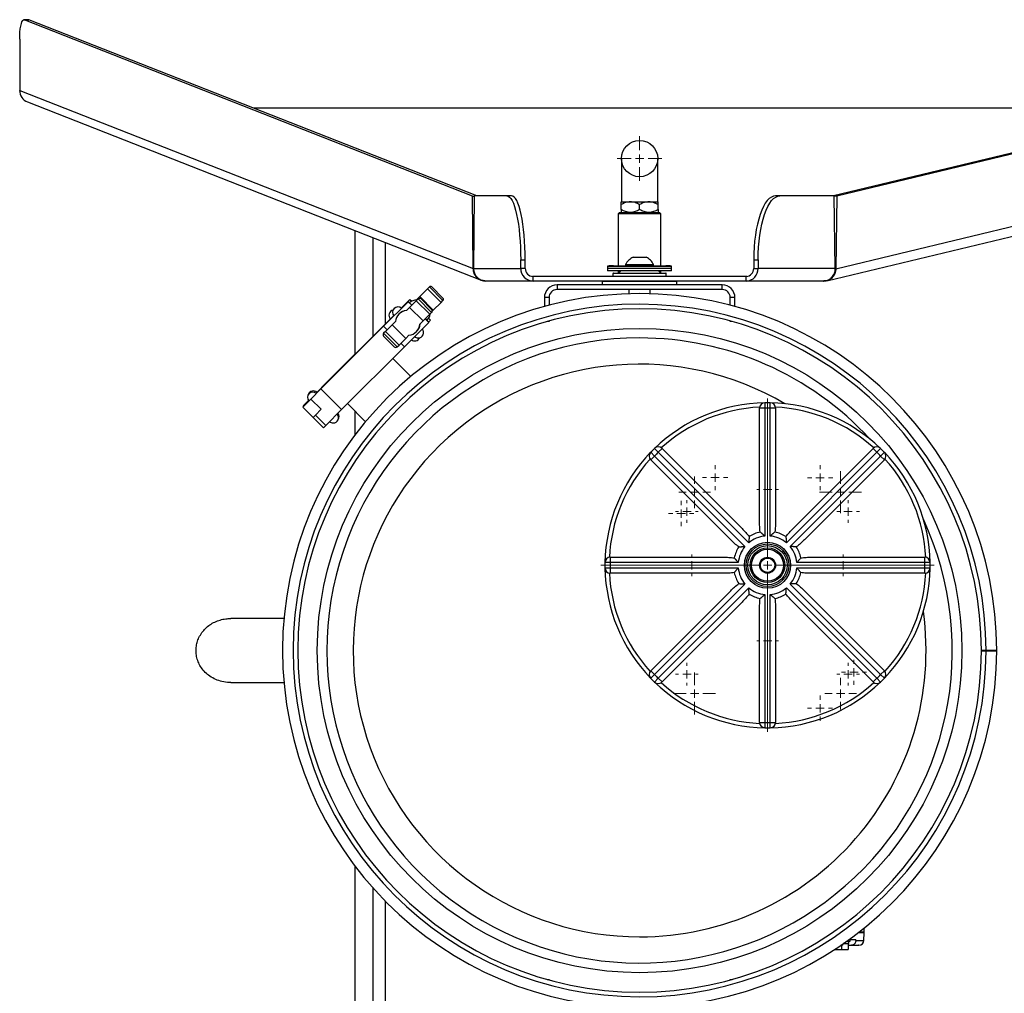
# Model space of a CAD drawing. Header units: inches. Extents: x 14 to 105, y 12 to 131.
# Tile 6 of 7: x 14 to 37, y 108 to 131. Entities that reach past the tile are written whole.
import ezdxf

# ---------------------------------------------------------------- set-up
doc = ezdxf.new("R2010")
doc.units = ezdxf.units.IN
doc.header["$MEASUREMENT"] = 0

# ---------------------------------------------------------------- blocks, each defined once
blk = doc.blocks.new('SW_CENTERMARKSYMBOL_2')
at = {"color": 0, "linetype": 'Continuous', "lineweight": 18}
for p, q in [((0, 0.197), (0, 3.911)), ((-0.197, 0), (-3.911, 0)), ((0, 0), (-0.098, 0)), ((0, 0), (0, 0.098)), ((0, 0), (0, -0.098)), ((0, 0), (0.098, 0)), ((0.197, 0), (3.911, 0)), ((0, -0.197), (0, -3.911))]:
    blk.add_line(p, q, dxfattribs=at)
blk = doc.blocks.new('SW_CENTERMARKSYMBOL_3')
at = {"color": 0, "linetype": 'Continuous', "lineweight": 18}
for p, q in [((0, 0.197), (0, 0.266)), ((-0.197, 0), (-0.266, 0)), ((0, 0), (-0.098, 0)), ((0, 0), (0, 0.098)), ((0, 0), (0, -0.098)), ((0, 0), (0.098, 0)), ((0.197, 0), (0.266, 0)), ((0, -0.197), (0, -0.266))]:
    blk.add_line(p, q, dxfattribs=at)
blk = doc.blocks.new('SW_CENTERMARKSYMBOL_4')
at = {"color": 0, "linetype": 'Continuous', "lineweight": 18}
for p, q in [((0, 0.197), (0, 0.266)), ((-0.197, 0), (-0.266, 0)), ((0, 0), (-0.098, 0)), ((0, 0), (0, 0.098)), ((0, 0), (0, -0.098)), ((0, 0), (0.098, 0)), ((0.197, 0), (0.266, 0)), ((0, -0.197), (0, -0.266))]:
    blk.add_line(p, q, dxfattribs=at)
blk = doc.blocks.new('SW_CENTERMARKSYMBOL_5')
at = {"color": 0, "linetype": 'Continuous', "lineweight": 18}
for p, q in [((0, 0.197), (0, 0.266)), ((-0.197, 0), (-0.266, 0)), ((0, 0), (-0.098, 0)), ((0, 0), (0, 0.098)), ((0, 0), (0, -0.098)), ((0, 0), (0.098, 0)), ((0.197, 0), (0.266, 0)), ((0, -0.197), (0, -0.266))]:
    blk.add_line(p, q, dxfattribs=at)
blk = doc.blocks.new('SW_CENTERMARKSYMBOL_6')
at = {"color": 0, "linetype": 'Continuous', "lineweight": 18}
for p, q in [((0, 0.197), (0, 0.266)), ((-0.197, 0), (-0.266, 0)), ((0, 0), (-0.098, 0)), ((0, 0), (0, 0.098)), ((0, 0), (0, -0.098)), ((0, 0), (0.098, 0)), ((0.197, 0), (0.266, 0)), ((0, -0.197), (0, -0.266))]:
    blk.add_line(p, q, dxfattribs=at)
blk = doc.blocks.new('SW_CENTERMARKSYMBOL_7')
at = {"color": 0, "linetype": 'Continuous', "lineweight": 18}
for p, q in [((0, 0.197), (0, 0.372)), ((-0.197, 0), (-0.372, 0)), ((0, 0), (-0.098, 0)), ((0, 0), (0, 0.098)), ((0, 0), (0, -0.098)), ((0, 0), (0.098, 0)), ((0.197, 0), (0.372, 0)), ((0, -0.197), (0, -0.372))]:
    blk.add_line(p, q, dxfattribs=at)
blk = doc.blocks.new('SW_CENTERMARKSYMBOL_8')
at = {"color": 0, "linetype": 'Continuous', "lineweight": 18}
for p, q in [((0, 0.197), (0, 0.372)), ((-0.197, 0), (-0.372, 0)), ((0, 0), (-0.098, 0)), ((0, 0), (0, 0.098)), ((0, 0), (0, -0.098)), ((0, 0), (0.098, 0)), ((0.197, 0), (0.372, 0)), ((0, -0.197), (0, -0.372))]:
    blk.add_line(p, q, dxfattribs=at)
blk = doc.blocks.new('SW_CENTERMARKSYMBOL_9')
at = {"color": 0, "linetype": 'Continuous', "lineweight": 18}
for p, q in [((0, 0.197), (0, 0.372)), ((-0.197, 0), (-0.372, 0)), ((0, 0), (-0.098, 0)), ((0, 0), (0, 0.098)), ((0, 0), (0, -0.098)), ((0, 0), (0.098, 0)), ((0.197, 0), (0.372, 0)), ((0, -0.197), (0, -0.372))]:
    blk.add_line(p, q, dxfattribs=at)
blk = doc.blocks.new('SW_CENTERMARKSYMBOL_10')
at = {"color": 0, "linetype": 'Continuous', "lineweight": 18}
for p, q in [((0, 0.197), (0, 0.372)), ((-0.197, 0), (-0.372, 0)), ((0, 0), (-0.098, 0)), ((0, 0), (0, 0.098)), ((0, 0), (0, -0.098)), ((0, 0), (0.098, 0)), ((0.197, 0), (0.372, 0)), ((0, -0.197), (0, -0.372))]:
    blk.add_line(p, q, dxfattribs=at)
blk = doc.blocks.new('SW_CENTERMARKSYMBOL_11')
at = {"color": 0, "linetype": 'Continuous', "lineweight": 18}
for p, q in [((0, 0.197), (0, 0.296)), ((-0.197, 0), (-0.296, 0)), ((0, 0), (-0.098, 0)), ((0, 0), (0, 0.098)), ((0, 0), (0, -0.098)), ((0, 0), (0.098, 0)), ((0.197, 0), (0.296, 0)), ((0, -0.197), (0, -0.296))]:
    blk.add_line(p, q, dxfattribs=at)
blk = doc.blocks.new('SW_CENTERMARKSYMBOL_12')
at = {"color": 0, "linetype": 'Continuous', "lineweight": 18}
for p, q in [((0, 0.197), (0, 0.492)), ((-0.197, 0), (-0.492, 0)), ((0, 0), (-0.098, 0)), ((0, 0), (0, 0.098)), ((0, 0), (0, -0.098)), ((0, 0), (0.098, 0)), ((0.197, 0), (0.492, 0)), ((0, -0.197), (0, -0.492))]:
    blk.add_line(p, q, dxfattribs=at)
blk = doc.blocks.new('SW_CENTERMARKSYMBOL_13')
at = {"color": 0, "linetype": 'Continuous', "lineweight": 18}
for p, q in [((0, 0.197), (0, 0.296)), ((-0.197, 0), (-0.296, 0)), ((0, 0), (-0.098, 0)), ((0, 0), (0, 0.098)), ((0, 0), (0, -0.098)), ((0, 0), (0.098, 0)), ((0.197, 0), (0.296, 0)), ((0, -0.197), (0, -0.296))]:
    blk.add_line(p, q, dxfattribs=at)
blk = doc.blocks.new('SW_CENTERMARKSYMBOL_14')
at = {"color": 0, "linetype": 'Continuous', "lineweight": 18}
for p, q in [((0, 0.197), (0, 0.296)), ((-0.197, 0), (-0.296, 0)), ((0, 0), (-0.098, 0)), ((0, 0), (0, 0.098)), ((0, 0), (0, -0.098)), ((0, 0), (0.098, 0)), ((0.197, 0), (0.296, 0)), ((0, -0.197), (0, -0.296))]:
    blk.add_line(p, q, dxfattribs=at)
blk = doc.blocks.new('SW_CENTERMARKSYMBOL_15')
at = {"color": 0, "linetype": 'Continuous', "lineweight": 18}
for p, q in [((0, 0.197), (0, 0.492)), ((-0.197, 0), (-0.492, 0)), ((0, 0), (-0.098, 0)), ((0, 0), (0, 0.098)), ((0, 0), (0, -0.098)), ((0, 0), (0.098, 0)), ((0.197, 0), (0.492, 0)), ((0, -0.197), (0, -0.492))]:
    blk.add_line(p, q, dxfattribs=at)
blk = doc.blocks.new('SW_CENTERMARKSYMBOL_16')
at = {"color": 0, "linetype": 'Continuous', "lineweight": 18}
for p, q in [((0, 0.197), (0, 0.296)), ((-0.197, 0), (-0.296, 0)), ((0, 0), (-0.098, 0)), ((0, 0), (0, 0.098)), ((0, 0), (0, -0.098)), ((0, 0), (0.098, 0)), ((0.197, 0), (0.296, 0)), ((0, -0.197), (0, -0.296))]:
    blk.add_line(p, q, dxfattribs=at)
blk = doc.blocks.new('SW_CENTERMARKSYMBOL_17')
at = {"color": 0, "linetype": 'Continuous', "lineweight": 18}
for p, q in [((0, 0.197), (0, 0.296)), ((-0.197, 0), (-0.296, 0)), ((0, 0), (-0.098, 0)), ((0, 0), (0, 0.098)), ((0, 0), (0, -0.098)), ((0, 0), (0.098, 0)), ((0.197, 0), (0.296, 0)), ((0, -0.197), (0, -0.296))]:
    blk.add_line(p, q, dxfattribs=at)
blk = doc.blocks.new('SW_CENTERMARKSYMBOL_18')
at = {"color": 0, "linetype": 'Continuous', "lineweight": 18}
for p, q in [((0, 0.197), (0, 0.255)), ((-0.197, 0), (-0.255, 0)), ((0, 0), (-0.098, 0)), ((0, 0), (0, 0.098)), ((0, 0), (0, -0.098)), ((0, 0), (0.098, 0)), ((0.197, 0), (0.255, 0)), ((0, -0.197), (0, -0.255))]:
    blk.add_line(p, q, dxfattribs=at)
blk = doc.blocks.new('SW_CENTERMARKSYMBOL_19')
at = {"color": 0, "linetype": 'Continuous', "lineweight": 18}
for p, q in [((0, 0.197), (0, 0.255)), ((-0.197, 0), (-0.255, 0)), ((0, 0), (-0.098, 0)), ((0, 0), (0, 0.098)), ((0, 0), (0, -0.098)), ((0, 0), (0.098, 0)), ((0.197, 0), (0.255, 0)), ((0, -0.197), (0, -0.255))]:
    blk.add_line(p, q, dxfattribs=at)
blk = doc.blocks.new('SW_CENTERMARKSYMBOL_20')
at = {"color": 0, "linetype": 'Continuous', "lineweight": 18}
for p, q in [((0, 0.197), (0, 0.255)), ((-0.197, 0), (-0.255, 0)), ((0, 0), (-0.098, 0)), ((0, 0), (0, 0.098)), ((0, 0), (0, -0.098)), ((0, 0), (0.098, 0)), ((0.197, 0), (0.255, 0)), ((0, -0.197), (0, -0.255))]:
    blk.add_line(p, q, dxfattribs=at)
blk = doc.blocks.new('SW_CENTERMARKSYMBOL_21')
at = {"color": 0, "linetype": 'Continuous', "lineweight": 18}
for p, q in [((0, 0.197), (0, 0.255)), ((-0.197, 0), (-0.255, 0)), ((0, 0), (-0.098, 0)), ((0, 0), (0, 0.098)), ((0, 0), (0, -0.098)), ((0, 0), (0.098, 0)), ((0.197, 0), (0.255, 0)), ((0, -0.197), (0, -0.255))]:
    blk.add_line(p, q, dxfattribs=at)
blk = doc.blocks.new('SW_CENTERMARKSYMBOL_22')
at = {"color": 0, "linetype": 'Continuous', "lineweight": 18}
for p, q in [((0, 0.197), (0, 0.523)), ((-0.197, 0), (-0.523, 0)), ((0, 0), (-0.098, 0)), ((0, 0), (0, 0.098)), ((0, 0), (0, -0.098)), ((0, 0), (0.098, 0)), ((0.197, 0), (0.523, 0)), ((0, -0.197), (0, -0.523))]:
    blk.add_line(p, q, dxfattribs=at)

msp = doc.modelspace()

# ---------------------------------------------------------------- linework, layer by layer
for p, q in [((14.325, 131.179), (14.218, 131.177)), ((14.228, 131.175), (14.335, 131.177)), ((24.742, 127.042), (14.228, 131.175)), ((14.335, 131.177), (14.325, 131.179)), ((24.84, 127.047), (14.335, 131.177)), ((50.415, 131.177), (33.206, 127.047)), ((50.517, 131.173), (33.286, 127.039)), ((14.12, 130.72), (14.12, 129.521)), ((14.12, 129.521), (24.757, 125.339)), ((33.261, 125.335), (50.688, 129.517)), ((14.301, 129.25), (24.939, 125.068)), ((41.787, 129.106), (19.602, 129.106)), ((33.049, 125.055), (50.479, 129.238)), ((28.234, 127.919), (28.234, 126.906)), ((29.084, 126.906), (29.084, 127.919)), ((24.742, 127.042), (24.781, 127.042)), ((24.757, 125.339), (24.742, 127.042)), ((24.781, 127.047), (24.765, 125.344)), ((25.545, 127.047), (24.781, 127.047)), ((25.651, 127.047), (25.545, 127.047)), ((31.95, 127.047), (31.848, 127.047)), ((33.222, 127.047), (31.95, 127.047)), ((33.247, 125.344), (33.222, 127.047)), ((33.286, 127.039), (33.222, 127.041)), ((33.286, 127.039), (33.261, 125.335)), ((28.226, 126.906), (28.443, 126.906)), ((28.226, 126.723), (28.226, 126.839)), ((28.443, 126.906), (28.876, 126.906)), ((28.659, 126.723), (28.659, 126.839)), ((28.876, 126.906), (29.092, 126.906)), ((29.092, 126.723), (29.092, 126.839)), ((28.189, 126.656), (28.159, 126.626)), ((28.159, 126.626), (28.159, 125.407)), ((29.159, 126.626), (28.159, 126.626)), ((28.189, 126.656), (29.129, 126.656)), ((29.159, 126.626), (29.129, 126.656)), ((29.159, 125.407), (29.159, 126.626)), ((21.989, 123.334), (21.989, 126.228)), ((22.402, 126.066), (22.402, 123.747)), ((22.691, 125.952), (22.691, 124.036)), ((25.87, 125.547), (25.976, 125.547)), ((25.87, 125.344), (25.87, 125.547)), ((25.976, 125.344), (25.976, 125.547)), ((27.909, 125.398), (27.909, 125.345)), ((27.909, 125.398), (29.409, 125.398)), ((28.046, 125.407), (29.272, 125.407)), ((28.331, 125.432), (28.331, 125.407)), ((28.331, 125.432), (28.987, 125.432)), ((28.506, 125.606), (28.812, 125.606)), ((28.987, 125.407), (28.987, 125.432)), ((29.409, 125.345), (29.409, 125.398)), ((31.335, 125.547), (31.438, 125.547)), ((31.335, 125.547), (31.335, 125.344)), ((31.438, 125.547), (31.438, 125.344)), ((24.766, 125.339), (24.757, 125.339)), ((24.765, 125.344), (25.87, 125.344)), ((25.976, 125.344), (25.87, 125.344)), ((27.909, 125.345), (27.909, 125.283)), ((27.909, 125.345), (29.409, 125.345)), ((29.409, 125.283), (27.909, 125.283)), ((28.034, 125.226), (28.034, 125.156)), ((29.284, 125.226), (28.034, 125.226)), ((28.043, 125.235), (29.276, 125.235)), ((28.159, 125.283), (28.159, 125.235)), ((28.214, 125.283), (28.166, 125.235)), ((29.153, 125.235), (29.104, 125.283)), ((29.159, 125.235), (29.159, 125.283)), ((29.284, 125.156), (29.284, 125.226)), ((29.409, 125.283), (29.409, 125.345)), ((31.335, 125.344), (31.438, 125.344)), ((33.247, 125.344), (31.438, 125.344)), ((33.246, 125.336), (33.261, 125.335)), ((26.159, 125.047), (25.053, 125.047)), ((28.034, 125.157), (26.143, 125.157)), ((26.159, 125.047), (26.159, 125.156)), ((31.159, 125.156), (26.159, 125.156)), ((31.159, 125.047), (26.159, 125.047)), ((26.722, 124.955), (26.722, 124.846)), ((30.597, 124.955), (26.722, 124.955)), ((27.784, 125.039), (27.784, 124.955)), ((29.534, 125.039), (27.784, 125.039)), ((31.175, 125.157), (29.284, 125.157)), ((29.534, 124.955), (29.534, 125.039)), ((30.597, 124.846), (30.597, 124.955)), ((31.159, 125.047), (31.159, 125.156)), ((32.971, 125.047), (31.159, 125.047)), ((23.687, 124.866), (23.502, 124.681)), ((23.728, 124.907), (23.687, 124.866)), ((23.687, 124.866), (24.005, 124.547)), ((24.046, 124.589), (23.728, 124.907)), ((24.046, 124.645), (23.784, 124.907)), ((30.597, 124.846), (26.722, 124.846)), ((28.409, 124.846), (28.409, 124.75)), ((28.909, 124.75), (28.909, 124.846)), ((22.656, 123.987), (23.23, 124.561)), ((23.067, 124.412), (23.271, 124.616)), ((23.23, 124.561), (23.231, 124.562)), ((23.23, 124.561), (23.313, 124.478)), ((23.231, 124.562), (23.233, 124.564)), ((23.231, 124.562), (23.315, 124.479)), ((23.234, 124.565), (23.233, 124.564)), ((23.316, 124.481), (23.233, 124.564)), ((23.318, 124.482), (23.234, 124.565)), ((23.419, 124.584), (23.265, 124.429)), ((23.271, 124.616), (23.315, 124.572)), ((23.462, 124.626), (23.419, 124.584)), ((23.419, 124.584), (23.737, 124.266)), ((23.502, 124.681), (23.428, 124.607)), ((23.464, 124.629), (23.462, 124.626)), ((23.78, 124.308), (23.462, 124.626)), ((23.502, 124.681), (23.82, 124.362)), ((23.535, 124.629), (23.533, 124.627)), ((23.533, 124.627), (23.78, 124.379)), ((23.535, 124.629), (23.782, 124.381)), ((23.82, 124.362), (24.005, 124.547)), ((24.005, 124.547), (24.046, 124.589)), ((26.534, 124.658), (26.425, 124.658)), ((26.425, 124.658), (26.425, 124.45)), ((26.534, 124.658), (26.534, 124.479)), ((30.893, 124.658), (30.784, 124.658)), ((30.784, 124.479), (30.784, 124.658)), ((30.893, 124.45), (30.893, 124.658)), ((22.711, 124.056), (22.891, 124.236)), ((23.019, 124.275), (23.014, 124.27)), ((23.265, 124.429), (23.189, 124.354)), ((23.265, 124.429), (23.583, 124.111)), ((23.583, 124.111), (23.737, 124.266)), ((23.737, 124.266), (23.78, 124.308)), ((23.782, 124.381), (23.78, 124.379)), ((23.782, 124.311), (23.78, 124.308)), ((23.796, 124.339), (23.82, 124.362)), ((22.711, 124.056), (21.319, 122.664)), ((22.855, 124.019), (22.698, 123.863)), ((22.718, 124.049), (22.711, 124.056)), ((22.93, 124.095), (22.855, 124.019)), ((22.855, 124.019), (23.173, 123.701)), ((23.714, 124.076), (23.141, 123.503)), ((23.507, 124.036), (23.583, 124.111)), ((23.631, 124.159), (23.714, 124.076)), ((23.633, 124.161), (23.716, 124.078)), ((23.717, 124.079), (23.634, 124.162)), ((23.719, 124.081), (23.636, 124.164)), ((23.711, 124.176), (23.755, 124.132)), ((23.755, 124.132), (23.712, 124.088)), ((23.714, 124.076), (23.716, 124.078)), ((23.716, 124.078), (23.717, 124.079)), ((23.719, 124.081), (23.717, 124.079)), ((26.534, 124.096), (26.491, 124.096)), ((26.534, 124.108), (26.534, 124.096)), ((30.784, 124.096), (30.784, 124.108)), ((30.827, 124.096), (30.784, 124.096)), ((22.656, 123.987), (21.183, 122.514)), ((22.739, 123.904), (22.656, 123.987)), ((22.698, 123.863), (22.656, 123.82)), ((22.974, 123.502), (22.656, 123.82)), ((23.016, 123.545), (22.698, 123.863)), ((23.173, 123.701), (23.248, 123.777)), ((23.424, 123.86), (23.429, 123.865)), ((22.656, 123.75), (22.903, 123.502)), ((22.974, 123.502), (23.016, 123.545)), ((23.016, 123.545), (23.173, 123.701)), ((23.141, 123.503), (23.058, 123.586)), ((23.141, 123.503), (21.667, 122.03)), ((23.291, 122.807), (22.868, 123.23)), ((21.071, 122.416), (21.319, 122.664)), ((20.948, 122.279), (21.183, 122.514)), ((21.667, 122.03), (21.183, 122.514)), ((20.948, 122.279), (20.757, 122.088)), ((20.896, 122.241), (20.77, 122.115)), ((20.948, 122.279), (21.19, 122.037)), ((21.807, 122.17), (22.231, 121.746)), ((31.595, 122.19), (31.597, 122.065)), ((31.722, 122.065), (31.724, 122.19)), ((20.757, 122.088), (20.999, 121.846)), ((20.77, 122.115), (20.777, 122.108)), ((21.056, 121.902), (21.19, 122.037)), ((21.298, 121.66), (21.667, 122.03)), ((21.989, 121.443), (21.989, 121.988)), ((31.472, 119.414), (31.472, 122.065)), ((31.597, 122.065), (31.472, 122.065)), ((31.597, 122.065), (31.597, 119.064)), ((31.722, 119.064), (31.722, 122.065)), ((31.847, 122.065), (31.722, 122.065)), ((31.847, 122.065), (31.847, 119.414)), ((20.999, 121.846), (21.056, 121.902)), ((20.999, 121.846), (21.242, 121.604)), ((21.298, 121.66), (21.056, 121.902)), ((21.242, 121.604), (21.298, 121.66)), ((28.918, 121.028), (29.008, 120.941)), ((29.096, 121.03), (29.009, 121.119)), ((29.185, 121.118), (29.096, 121.03)), ((31.218, 118.908), (29.096, 121.03)), ((29.185, 121.118), (31.06, 119.243)), ((34.222, 121.03), (32.1, 118.908)), ((32.259, 119.243), (34.134, 121.118)), ((34.222, 121.03), (34.134, 121.118)), ((34.309, 121.119), (34.222, 121.03)), ((34.31, 120.941), (34.4, 121.028)), ((29.008, 120.941), (28.92, 120.853)), ((30.795, 118.978), (28.92, 120.853)), ((29.008, 120.941), (31.13, 118.819)), ((32.188, 118.819), (34.31, 120.941)), ((34.399, 120.853), (32.524, 118.978)), ((34.399, 120.853), (34.31, 120.941)), ((27.972, 118.566), (27.972, 118.441)), ((27.972, 118.566), (30.624, 118.566)), ((32.694, 118.566), (35.346, 118.566)), ((35.346, 118.441), (35.346, 118.566)), ((27.972, 118.441), (27.847, 118.443)), ((27.847, 118.314), (27.972, 118.316)), ((30.973, 118.441), (27.972, 118.441)), ((27.972, 118.316), (30.973, 118.316)), ((27.972, 118.316), (27.972, 118.191)), ((35.346, 118.441), (32.345, 118.441)), ((32.345, 118.316), (35.346, 118.316)), ((35.471, 118.443), (35.346, 118.441)), ((35.346, 118.191), (35.346, 118.316)), ((35.346, 118.316), (35.471, 118.314)), ((30.624, 118.191), (27.972, 118.191)), ((35.346, 118.191), (32.694, 118.191)), ((28.92, 115.904), (30.795, 117.779)), ((31.13, 117.938), (29.008, 115.815)), ((29.096, 115.727), (31.218, 117.849)), ((32.1, 117.849), (34.222, 115.727)), ((34.31, 115.815), (32.188, 117.938)), ((32.524, 117.779), (34.399, 115.904)), ((31.597, 117.692), (31.597, 114.691)), ((31.722, 114.691), (31.722, 117.692)), ((31.06, 117.514), (29.185, 115.639)), ((31.472, 114.691), (31.472, 117.343)), ((31.847, 117.343), (31.847, 114.691)), ((34.134, 115.639), (32.259, 117.514)), ((20.318, 117.128), (19.069, 117.128)), ((36.784, 116.378), (36.675, 116.378)), ((36.675, 116.368), (36.784, 116.368)), ((37.034, 116.378), (36.784, 116.378)), ((36.784, 116.368), (37.034, 116.368)), ((29.008, 115.815), (28.918, 115.729)), ((28.92, 115.904), (29.008, 115.815)), ((29.009, 115.637), (29.096, 115.727)), ((29.096, 115.727), (29.185, 115.639)), ((34.134, 115.639), (34.222, 115.727)), ((34.222, 115.727), (34.309, 115.637)), ((34.31, 115.815), (34.399, 115.904)), ((34.4, 115.729), (34.31, 115.815)), ((19.069, 115.628), (20.318, 115.628)), ((31.472, 114.691), (31.597, 114.691)), ((31.597, 114.691), (31.595, 114.566)), ((31.722, 114.691), (31.847, 114.691)), ((31.724, 114.566), (31.722, 114.691)), ((21.989, 106.529), (21.989, 111.313)), ((22.402, 110.812), (22.402, 106.691)), ((22.691, 110.503), (22.691, 106.805)), ((33.922, 109.756), (33.786, 109.756)), ((33.923, 109.768), (33.802, 109.768)), ((33.916, 109.756), (33.923, 109.768)), ((33.918, 109.576), (33.922, 109.756)), ((33.923, 109.768), (33.923, 109.864)), ((33.398, 109.363), (33.398, 109.466)), ((33.447, 109.5), (33.537, 109.5)), ((33.522, 109.559), (33.595, 109.559)), ((33.548, 109.5), (33.537, 109.5)), ((33.548, 109.5), (33.548, 109.363)), ((33.548, 109.5), (33.565, 109.5)), ((33.548, 109.461), (33.627, 109.461)), ((33.565, 109.5), (33.565, 109.559)), ((33.576, 109.599), (33.731, 109.599)), ((33.595, 109.559), (33.595, 109.599)), ((33.73, 109.576), (33.731, 109.599)), ((33.73, 109.576), (33.918, 109.576)), ((33.248, 109.372), (33.248, 109.363)), ((33.248, 109.363), (33.398, 109.363)), ((33.398, 109.363), (33.548, 109.363)), ((26.491, 108.661), (26.534, 108.661)), ((26.534, 108.661), (26.534, 108.649)), ((30.784, 108.661), (30.827, 108.661)), ((30.784, 108.649), (30.784, 108.661))]:
    msp.add_line(p, q)
at = {"flags": 128}
for points in [[(14.12, 130.72), (14.122, 130.805), (14.126, 130.887), (14.134, 130.963), (14.145, 131.03), (14.159, 131.086), (14.174, 131.13), (14.191, 131.16), (14.209, 131.175), (14.228, 131.175)], [(25.545, 127.047), (25.577, 127.04), (25.608, 127.018), (25.639, 126.983), (25.669, 126.933), (25.698, 126.87), (25.725, 126.794), (25.751, 126.707), (25.775, 126.608), (25.796, 126.499), (25.815, 126.381), (25.831, 126.254), (25.845, 126.121), (25.856, 125.983), (25.863, 125.84), (25.868, 125.694), (25.87, 125.547)], [(25.976, 125.547), (25.975, 125.694), (25.97, 125.84), (25.962, 125.983), (25.951, 126.121), (25.938, 126.254), (25.921, 126.381), (25.902, 126.499), (25.881, 126.608), (25.857, 126.707), (25.832, 126.794), (25.805, 126.87), (25.776, 126.933), (25.746, 126.983), (25.715, 127.018), (25.683, 127.04), (25.651, 127.047)], [(31.848, 127.047), (31.797, 127.04), (31.748, 127.018), (31.699, 126.983), (31.652, 126.933), (31.606, 126.87), (31.563, 126.794), (31.523, 126.707), (31.485, 126.608), (31.452, 126.499), (31.422, 126.381), (31.396, 126.254), (31.374, 126.121), (31.357, 125.983), (31.345, 125.84), (31.338, 125.694), (31.335, 125.547)], [(31.438, 125.547), (31.44, 125.694), (31.448, 125.84), (31.46, 125.983), (31.477, 126.121), (31.498, 126.254), (31.524, 126.381), (31.554, 126.499), (31.588, 126.608), (31.625, 126.707), (31.665, 126.794), (31.709, 126.87), (31.754, 126.933), (31.801, 126.983), (31.85, 127.018), (31.9, 127.04), (31.95, 127.047)]]:
    msp.add_lwpolyline(points, dxfattribs=at)
for centre, radius in [((28.659, 127.919), 0.425), ((28.659, 116.378), 7.559), ((31.659, 118.378), 0.54), ((31.659, 118.378), 0.5), ((31.659, 118.378), 0.46), ((31.659, 118.378), 0.406), ((31.659, 118.378), 0.375), ((31.659, 118.378), 0.188), ((31.659, 118.378), 0.169)]:
    msp.add_circle(centre, radius)
for centre, radius, start, end in [((14.407, 129.517), 0.288, 179.35, 248.2521), ((28.046, 124.397), 1.01, 90, 97.7811), ((28.659, 125.277), 0.363, 114.9737, 154.7389), ((28.659, 125.277), 0.363, 25.2611, 65.0263), ((29.272, 124.397), 1.01, 82.2189, 90), ((26.163, 125.34), 0.293, 179.3211, 269.3046), ((26.161, 125.341), 0.185, 179.3211, 269.3046), ((28.043, 125.226), 0.00833, 90, 180), ((29.276, 125.226), 0.00833, 0, 90), ((31.15, 125.335), 0.288, 271.8288, 1.7189), ((31.153, 125.338), 0.182, 271.8288, 1.7189), ((26.722, 124.658), 0.297, 90, 180), ((27.793, 125.039), 0.00833, 90, 180), ((29.526, 125.039), 0.00833, 0, 90), ((30.597, 124.658), 0.297, 0, 90), ((28.659, 116.378), 8.375, 0, 359.9295), ((26.722, 124.658), 0.188, 90, 180), ((30.597, 124.658), 0.188, 0, 90), ((28.659, 116.378), 8.125, 0, 359.9295), ((23.453, 124.328), 0.28, 95.121, 132.2223), ((28.659, 116.378), 8.016, 0, 359.9295), ((22.905, 124.243), 0.125, 103.656, 222.6617), ((22.99, 124.314), 0.125, 47.3383, 222.6617), ((23.219, 124.065), 0.29, 95.8825, 174.1175), ((23.224, 124.07), 0.29, 95.8833, 135), ((23.224, 124.07), 0.29, 95.8826, 134.9999), ((23.468, 124.313), 0.279, 317.7689, 351.5835), ((23.219, 124.065), 0.29, 275.8825, 354.1175), ((23.224, 124.07), 0.29, 315.0001, 354.1174), ((23.224, 124.07), 0.29, 315, 353.6001), ((23.467, 123.836), 0.125, 270, 42.6617), ((28.659, 116.378), 7.334, 90, 24.8269), ((23.382, 123.766), 0.125, 231.9344, 335.9339), ((23.467, 123.836), 0.125, 227.3383, 270), ((28.659, 116.378), 7.334, 42.5532, 90), ((28.659, 116.378), 6.718, 59.5407, 270), ((20.994, 122.318), 0.125, 47.3383, 222.6617), ((21.007, 122.345), 0.125, 47.3383, 161.474), ((31.659, 118.378), 3.812, 90.9712, 134.0288), ((31.597, 122.065), 0.125, 90.9712, 180), ((31.659, 118.378), 3.812, 89.0288, 90.9712), ((31.722, 122.065), 0.125, 0, 89.0288), ((31.659, 118.378), 3.812, 45.9712, 89.0288), ((21.471, 121.841), 0.125, 270, 42.6617), ((21.484, 121.868), 0.125, 327.8204, 38.0656), ((31.659, 118.378), 3.715, 92.8585, 132.1415), ((31.659, 118.378), 3.688, 89.0288, 90.9712), ((31.659, 118.378), 3.715, 47.8585, 87.1415), ((21.471, 121.841), 0.125, 227.3383, 270), ((31.659, 118.378), 3.813, 135.9712, 179.0288), ((29.008, 120.941), 0.125, 135.9712, 225), ((31.659, 118.378), 3.812, 134.0288, 135.9712), ((31.659, 118.378), 3.687, 134.0288, 135.9712), ((29.096, 121.03), 0.125, 45, 134.0288), ((34.222, 121.03), 0.125, 45.9712, 135), ((31.659, 118.378), 3.688, 44.0288, 45.9712), ((31.659, 118.378), 3.812, 44.0288, 45.9712), ((34.31, 120.941), 0.125, 315, 44.0288), ((31.659, 118.378), 3.813, 0.9712, 44.0288), ((31.659, 118.378), 3.715, 137.8585, 177.1415), ((31.659, 118.378), 3.715, 2.8585, 42.1415), ((31.659, 118.378), 0.8, 102.5409, 122.4591), ((31.659, 118.378), 0.8, 57.5409, 77.4591), ((31.659, 118.378), 0.689, 95.2061, 129.7939), ((31.659, 118.378), 0.689, 50.2061, 84.7939), ((31.659, 118.378), 0.8, 147.5409, 167.4591), ((31.659, 118.378), 0.689, 140.2061, 174.7939), ((31.659, 118.378), 0.689, 5.2061, 39.7939), ((31.659, 118.378), 0.8, 12.5409, 32.4591), ((27.972, 118.441), 0.125, 90, 179.0288), ((35.346, 118.441), 0.125, 0.9712, 90), ((31.659, 118.378), 3.813, 179.0288, 180.9712), ((27.972, 118.316), 0.125, 180.9712, 270), ((31.659, 118.378), 3.813, 180.9712, 224.0288), ((31.659, 118.378), 3.688, 179.0288, 180.9712), ((31.659, 118.378), 0.689, 185.2061, 219.7939), ((31.659, 118.378), 0.689, 320.2061, 354.7939), ((31.659, 118.378), 3.813, 315.9712, 359.0288), ((31.659, 118.378), 3.688, 359.0288, 0.9712), ((35.346, 118.316), 0.125, 270, 359.0288), ((31.659, 118.378), 3.813, 359.0288, 0.9712), ((31.659, 118.378), 3.715, 182.8585, 222.1415), ((31.659, 118.378), 0.8, 192.5409, 212.4591), ((31.659, 118.378), 0.8, 327.5409, 347.4591), ((31.659, 118.378), 3.715, 317.8585, 357.1415), ((31.659, 118.378), 0.689, 230.2061, 264.7939), ((31.659, 118.378), 0.689, 275.2061, 309.7939), ((31.659, 118.378), 0.8, 237.5409, 257.4591), ((31.659, 118.378), 0.8, 282.5409, 302.4591), ((28.659, 116.378), 6.718, 270, 7.8394), ((28.659, 116.378), 8.125, 359.9295, 360), ((29.008, 115.815), 0.125, 135, 224.0288), ((31.659, 118.378), 3.813, 224.0288, 225.9712), ((31.659, 118.378), 3.688, 224.0288, 225.9712), ((31.659, 118.378), 3.688, 314.0288, 315.9712), ((31.659, 118.378), 3.813, 314.0288, 315.9712), ((34.31, 115.815), 0.125, 315.9712, 45), ((29.096, 115.727), 0.125, 225.9712, 315), ((31.659, 118.378), 3.813, 225.9712, 269.0288), ((31.659, 118.378), 3.715, 227.8585, 267.1415), ((31.659, 118.378), 3.813, 270.9712, 314.0288), ((31.659, 118.378), 3.715, 272.8585, 312.1415), ((34.222, 115.727), 0.125, 225, 314.0288), ((31.597, 114.691), 0.125, 180, 269.0288), ((31.659, 118.378), 3.813, 269.0288, 270.9712), ((31.659, 118.378), 3.688, 269.0288, 270.9712), ((31.722, 114.691), 0.125, 270.9712, 0), ((33.8, 109.579), 0.118, 270, 358.5)]:
    msp.add_arc(centre, radius, start, end)
for centre, major_axis, ratio, start_param, end_param in [((23.756, 124.864), (0, 0.0551), 0.805358, 5.605186, 6.961185), ((23.497, 124.591), (0.0502, 0), 0.993502, 0.788658, 2.359454), ((23.499, 124.594), (-0.0354, 0.0354), 0.99346, 4.712389, 6.283185), ((24.004, 124.617), (0.0551, 0), 0.805358, 5.605186, 6.961185), ((23.745, 124.344), (0, 0.0502), 0.993502, 3.923731, 5.494528), ((23.747, 124.346), (-0.0354, 0.0354), 0.99346, 3.141593, 4.712389), ((22.691, 123.785), (0.0502, 0), 0.993502, 2.359454, 3.93025), ((22.939, 123.538), (0, 0.0502), 0.993502, 2.352935, 3.923731)]:
    msp.add_ellipse(centre, major_axis=major_axis, ratio=ratio, start_param=start_param, end_param=end_param)
for points, knots in [([(28.443, 126.906), (28.405, 126.906), (28.368, 126.899), (28.295, 126.876), (28.26, 126.859), (28.226, 126.839)], [0, 0, 0, 0, 0.5, 0.5, 1, 1, 1, 1]), ([(28.226, 126.839), (28.226, 126.849), (28.226, 126.858), (28.226, 126.874), (28.226, 126.881), (28.226, 126.893), (28.226, 126.898), (28.226, 126.903), (28.226, 126.904), (28.226, 126.906), (28.226, 126.906), (28.226, 126.906)], [0, 0, 0, 0, 0.25, 0.25, 0.5, 0.5, 0.75, 0.75, 0.875, 0.875, 1, 1, 1, 1]), ([(28.659, 126.839), (28.625, 126.859), (28.591, 126.875), (28.537, 126.893), (28.518, 126.898), (28.481, 126.904), (28.462, 126.906), (28.443, 126.906)], [0, 0, 0, 0, 0.5, 0.5, 0.75, 0.75, 1, 1, 1, 1]), ([(28.876, 126.906), (28.838, 126.906), (28.801, 126.899), (28.728, 126.876), (28.693, 126.859), (28.659, 126.839)], [0, 0, 0, 0, 0.5, 0.5, 1, 1, 1, 1]), ([(29.092, 126.839), (29.058, 126.859), (29.024, 126.875), (28.97, 126.893), (28.951, 126.898), (28.914, 126.904), (28.895, 126.906), (28.876, 126.906)], [0, 0, 0, 0, 0.5, 0.5, 0.75, 0.75, 1, 1, 1, 1]), ([(29.092, 126.839), (29.092, 126.849), (29.092, 126.858), (29.092, 126.874), (29.092, 126.881), (29.092, 126.893), (29.092, 126.898), (29.092, 126.903), (29.092, 126.904), (29.092, 126.906), (29.092, 126.906), (29.092, 126.906)], [0, 0, 0, 0, 0.25, 0.25, 0.5, 0.5, 0.75, 0.75, 0.875, 0.875, 1, 1, 1, 1]), ([(28.443, 126.656), (28.405, 126.656), (28.368, 126.663), (28.295, 126.687), (28.26, 126.704), (28.226, 126.723)], [0, 0, 0, 0, 0.5, 0.5, 1, 1, 1, 1]), ([(28.226, 126.723), (28.226, 126.713), (28.226, 126.704), (28.226, 126.688), (28.226, 126.681), (28.226, 126.669), (28.226, 126.664), (28.226, 126.659), (28.226, 126.658), (28.226, 126.657), (28.226, 126.656), (28.226, 126.656)], [0, 0, 0, 0, 0.25, 0.25, 0.5, 0.5, 0.75, 0.75, 0.875, 0.875, 1, 1, 1, 1]), ([(28.659, 126.723), (28.625, 126.704), (28.591, 126.687), (28.537, 126.669), (28.518, 126.664), (28.481, 126.658), (28.462, 126.656), (28.443, 126.656)], [0, 0, 0, 0, 0.5, 0.5, 0.75, 0.75, 1, 1, 1, 1]), ([(28.876, 126.656), (28.838, 126.656), (28.801, 126.663), (28.728, 126.687), (28.693, 126.704), (28.659, 126.723)], [0, 0, 0, 0, 0.5, 0.5, 1, 1, 1, 1]), ([(29.092, 126.723), (29.058, 126.704), (29.024, 126.687), (28.97, 126.669), (28.951, 126.664), (28.914, 126.658), (28.895, 126.656), (28.876, 126.656)], [0, 0, 0, 0, 0.5, 0.5, 0.75, 0.75, 1, 1, 1, 1]), ([(29.092, 126.723), (29.092, 126.713), (29.092, 126.704), (29.092, 126.688), (29.092, 126.681), (29.092, 126.669), (29.092, 126.664), (29.092, 126.659), (29.092, 126.658), (29.092, 126.657), (29.092, 126.656), (29.092, 126.656)], [0, 0, 0, 0, 0.25, 0.25, 0.5, 0.5, 0.75, 0.75, 0.875, 0.875, 1, 1, 1, 1]), ([(25.04, 125.05), (25.005, 125.053), (24.932, 125.061), (24.838, 125.126), (24.771, 125.223), (24.762, 125.3), (24.757, 125.339)], [0, 0, 0, 0, 0.235433, 0.490289, 0.745144, 1, 1, 1, 1]), ([(24.765, 125.344), (24.765, 125.305), (24.773, 125.266), (24.801, 125.194), (24.823, 125.161), (24.876, 125.107), (24.908, 125.085), (24.978, 125.055), (25.015, 125.047), (25.053, 125.047)], [0, 0, 0, 0, 0.25, 0.25, 0.5, 0.5, 0.75, 0.75, 1, 1, 1, 1]), ([(32.971, 125.047), (33.008, 125.047), (33.044, 125.055), (33.111, 125.085), (33.142, 125.107), (33.193, 125.161), (33.213, 125.194), (33.241, 125.266), (33.248, 125.305), (33.247, 125.344)], [0, 0, 0, 0, 0.25, 0.25, 0.5, 0.5, 0.75, 0.75, 1, 1, 1, 1]), ([(33.261, 125.335), (33.26, 125.297), (33.253, 125.258), (33.224, 125.188), (33.204, 125.155), (33.152, 125.102), (33.12, 125.081), (33.052, 125.054), (33.016, 125.047), (32.979, 125.048)], [0, 0, 0, 0, 0.25, 0.25, 0.5, 0.5, 0.75, 0.75, 1, 1, 1, 1]), ([(31.485, 119.159), (31.481, 119.201), (31.477, 119.244), (31.473, 119.329), (31.472, 119.371), (31.472, 119.414)], [0, 0, 0, 0, 0.5, 0.5, 1, 1, 1, 1]), ([(31.847, 119.414), (31.847, 119.371), (31.846, 119.329), (31.841, 119.244), (31.838, 119.201), (31.833, 119.159)], [0, 0, 0, 0, 0.5, 0.5, 1, 1, 1, 1]), ([(31.06, 119.243), (31.09, 119.213), (31.119, 119.182), (31.176, 119.119), (31.203, 119.087), (31.23, 119.053)], [0, 0, 0, 0, 0.5, 0.5, 1, 1, 1, 1]), ([(31.485, 119.159), (31.492, 119.154), (31.499, 119.148), (31.512, 119.138), (31.516, 119.134), (31.526, 119.126), (31.53, 119.122), (31.54, 119.114), (31.545, 119.11), (31.556, 119.101), (31.561, 119.097), (31.571, 119.088), (31.576, 119.083), (31.586, 119.074), (31.592, 119.069), (31.597, 119.064)], [0, 0, 0, 0, 0.25, 0.25, 0.375, 0.375, 0.5, 0.5, 0.625, 0.625, 0.75, 0.75, 0.875, 0.875, 1, 1, 1, 1]), ([(31.833, 119.159), (31.827, 119.154), (31.819, 119.148), (31.807, 119.138), (31.802, 119.134), (31.793, 119.126), (31.788, 119.122), (31.778, 119.114), (31.773, 119.11), (31.763, 119.101), (31.758, 119.097), (31.748, 119.088), (31.742, 119.083), (31.732, 119.074), (31.727, 119.069), (31.722, 119.064)], [0, 0, 0, 0, 0.25, 0.25, 0.375, 0.375, 0.5, 0.5, 0.625, 0.625, 0.75, 0.75, 0.875, 0.875, 1, 1, 1, 1]), ([(32.089, 119.053), (32.115, 119.087), (32.142, 119.119), (32.199, 119.182), (32.229, 119.213), (32.259, 119.243)], [0, 0, 0, 0, 0.5, 0.5, 1, 1, 1, 1]), ([(30.984, 118.808), (30.951, 118.834), (30.919, 118.862), (30.855, 118.918), (30.825, 118.948), (30.795, 118.978)], [0, 0, 0, 0, 0.5, 0.5, 1, 1, 1, 1]), ([(31.23, 119.053), (31.229, 119.046), (31.228, 119.036), (31.226, 119.02), (31.226, 119.014), (31.225, 119.002), (31.224, 118.995), (31.223, 118.983), (31.223, 118.976), (31.222, 118.963), (31.221, 118.956), (31.22, 118.942), (31.22, 118.935), (31.219, 118.922), (31.219, 118.915), (31.218, 118.908)], [0, 0, 0, 0, 0.25, 0.25, 0.375, 0.375, 0.5, 0.5, 0.625, 0.625, 0.75, 0.75, 0.875, 0.875, 1, 1, 1, 1]), ([(32.089, 119.053), (32.089, 119.046), (32.09, 119.036), (32.092, 119.02), (32.093, 119.014), (32.094, 119.002), (32.094, 118.995), (32.095, 118.983), (32.096, 118.976), (32.097, 118.963), (32.097, 118.956), (32.098, 118.942), (32.099, 118.935), (32.099, 118.922), (32.1, 118.915), (32.1, 118.908)], [0, 0, 0, 0, 0.25, 0.25, 0.375, 0.375, 0.5, 0.5, 0.625, 0.625, 0.75, 0.75, 0.875, 0.875, 1, 1, 1, 1]), ([(32.524, 118.978), (32.494, 118.948), (32.463, 118.918), (32.4, 118.862), (32.368, 118.834), (32.334, 118.808)], [0, 0, 0, 0, 0.5, 0.5, 1, 1, 1, 1]), ([(30.984, 118.808), (30.992, 118.809), (31.001, 118.81), (31.018, 118.811), (31.024, 118.812), (31.036, 118.813), (31.042, 118.813), (31.055, 118.814), (31.062, 118.815), (31.075, 118.816), (31.082, 118.816), (31.095, 118.817), (31.102, 118.818), (31.116, 118.819), (31.123, 118.819), (31.13, 118.819)], [0, 0, 0, 0, 0.25, 0.25, 0.375, 0.375, 0.5, 0.5, 0.625, 0.625, 0.75, 0.75, 0.875, 0.875, 1, 1, 1, 1]), ([(32.334, 118.808), (32.326, 118.809), (32.317, 118.81), (32.3, 118.811), (32.295, 118.812), (32.283, 118.813), (32.276, 118.813), (32.263, 118.814), (32.257, 118.815), (32.243, 118.816), (32.237, 118.816), (32.223, 118.817), (32.216, 118.818), (32.202, 118.819), (32.195, 118.819), (32.188, 118.819)], [0, 0, 0, 0, 0.25, 0.25, 0.375, 0.375, 0.5, 0.5, 0.625, 0.625, 0.75, 0.75, 0.875, 0.875, 1, 1, 1, 1]), ([(30.624, 118.566), (30.666, 118.566), (30.709, 118.565), (30.794, 118.56), (30.836, 118.557), (30.878, 118.552)], [0, 0, 0, 0, 0.5, 0.5, 1, 1, 1, 1]), ([(30.878, 118.552), (30.883, 118.546), (30.889, 118.538), (30.9, 118.526), (30.903, 118.521), (30.911, 118.512), (30.915, 118.507), (30.924, 118.497), (30.928, 118.492), (30.937, 118.482), (30.941, 118.477), (30.95, 118.467), (30.955, 118.462), (30.964, 118.451), (30.969, 118.446), (30.973, 118.441)], [0, 0, 0, 0, 0.25, 0.25, 0.375, 0.375, 0.5, 0.5, 0.625, 0.625, 0.75, 0.75, 0.875, 0.875, 1, 1, 1, 1]), ([(32.44, 118.552), (32.435, 118.546), (32.429, 118.538), (32.419, 118.526), (32.415, 118.521), (32.407, 118.512), (32.403, 118.507), (32.395, 118.497), (32.391, 118.492), (32.382, 118.482), (32.377, 118.477), (32.368, 118.467), (32.364, 118.462), (32.355, 118.451), (32.35, 118.446), (32.345, 118.441)], [0, 0, 0, 0, 0.25, 0.25, 0.375, 0.375, 0.5, 0.5, 0.625, 0.625, 0.75, 0.75, 0.875, 0.875, 1, 1, 1, 1]), ([(32.44, 118.552), (32.482, 118.557), (32.525, 118.56), (32.609, 118.565), (32.652, 118.566), (32.694, 118.566)], [0, 0, 0, 0, 0.5, 0.5, 1, 1, 1, 1]), ([(30.878, 118.205), (30.883, 118.211), (30.889, 118.218), (30.9, 118.231), (30.903, 118.236), (30.911, 118.245), (30.915, 118.25), (30.924, 118.259), (30.928, 118.265), (30.937, 118.275), (30.941, 118.28), (30.95, 118.29), (30.955, 118.295), (30.964, 118.305), (30.969, 118.311), (30.973, 118.316)], [0, 0, 0, 0, 0.25, 0.25, 0.375, 0.375, 0.5, 0.5, 0.625, 0.625, 0.75, 0.75, 0.875, 0.875, 1, 1, 1, 1]), ([(32.44, 118.205), (32.435, 118.211), (32.429, 118.218), (32.419, 118.231), (32.415, 118.236), (32.407, 118.245), (32.403, 118.25), (32.395, 118.259), (32.391, 118.265), (32.382, 118.275), (32.377, 118.28), (32.368, 118.29), (32.364, 118.295), (32.355, 118.305), (32.35, 118.311), (32.345, 118.316)], [0, 0, 0, 0, 0.25, 0.25, 0.375, 0.375, 0.5, 0.5, 0.625, 0.625, 0.75, 0.75, 0.875, 0.875, 1, 1, 1, 1]), ([(30.878, 118.205), (30.836, 118.2), (30.794, 118.196), (30.709, 118.192), (30.666, 118.191), (30.624, 118.191)], [0, 0, 0, 0, 0.5, 0.5, 1, 1, 1, 1]), ([(32.694, 118.191), (32.652, 118.191), (32.609, 118.192), (32.525, 118.196), (32.482, 118.2), (32.44, 118.205)], [0, 0, 0, 0, 0.5, 0.5, 1, 1, 1, 1]), ([(30.795, 117.779), (30.825, 117.809), (30.855, 117.838), (30.919, 117.895), (30.951, 117.923), (30.984, 117.949)], [0, 0, 0, 0, 0.5, 0.5, 1, 1, 1, 1]), ([(30.984, 117.949), (30.992, 117.948), (31.001, 117.947), (31.018, 117.945), (31.024, 117.945), (31.036, 117.944), (31.042, 117.943), (31.055, 117.942), (31.062, 117.942), (31.075, 117.941), (31.082, 117.94), (31.095, 117.939), (31.102, 117.939), (31.116, 117.938), (31.123, 117.938), (31.13, 117.938)], [0, 0, 0, 0, 0.25, 0.25, 0.375, 0.375, 0.5, 0.5, 0.625, 0.625, 0.75, 0.75, 0.875, 0.875, 1, 1, 1, 1]), ([(31.23, 117.703), (31.229, 117.711), (31.228, 117.721), (31.226, 117.737), (31.226, 117.743), (31.225, 117.755), (31.224, 117.761), (31.223, 117.774), (31.223, 117.781), (31.222, 117.794), (31.221, 117.801), (31.22, 117.814), (31.22, 117.821), (31.219, 117.835), (31.219, 117.842), (31.218, 117.849)], [0, 0, 0, 0, 0.25, 0.25, 0.375, 0.375, 0.5, 0.5, 0.625, 0.625, 0.75, 0.75, 0.875, 0.875, 1, 1, 1, 1]), ([(32.089, 117.703), (32.089, 117.711), (32.09, 117.721), (32.092, 117.737), (32.093, 117.743), (32.094, 117.755), (32.094, 117.761), (32.095, 117.774), (32.096, 117.781), (32.097, 117.794), (32.097, 117.801), (32.098, 117.814), (32.099, 117.821), (32.099, 117.835), (32.1, 117.842), (32.1, 117.849)], [0, 0, 0, 0, 0.25, 0.25, 0.375, 0.375, 0.5, 0.5, 0.625, 0.625, 0.75, 0.75, 0.875, 0.875, 1, 1, 1, 1]), ([(32.334, 117.949), (32.326, 117.948), (32.317, 117.947), (32.3, 117.945), (32.295, 117.945), (32.283, 117.944), (32.276, 117.943), (32.263, 117.942), (32.257, 117.942), (32.243, 117.941), (32.237, 117.94), (32.223, 117.939), (32.216, 117.939), (32.202, 117.938), (32.195, 117.938), (32.188, 117.938)], [0, 0, 0, 0, 0.25, 0.25, 0.375, 0.375, 0.5, 0.5, 0.625, 0.625, 0.75, 0.75, 0.875, 0.875, 1, 1, 1, 1]), ([(32.334, 117.949), (32.368, 117.923), (32.4, 117.895), (32.463, 117.838), (32.494, 117.809), (32.524, 117.779)], [0, 0, 0, 0, 0.5, 0.5, 1, 1, 1, 1]), ([(31.23, 117.703), (31.203, 117.67), (31.176, 117.638), (31.119, 117.575), (31.09, 117.544), (31.06, 117.514)], [0, 0, 0, 0, 0.5, 0.5, 1, 1, 1, 1]), ([(31.472, 117.343), (31.472, 117.386), (31.473, 117.428), (31.477, 117.513), (31.481, 117.555), (31.485, 117.597)], [0, 0, 0, 0, 0.5, 0.5, 1, 1, 1, 1]), ([(31.485, 117.597), (31.492, 117.602), (31.499, 117.608), (31.512, 117.619), (31.516, 117.623), (31.526, 117.63), (31.53, 117.634), (31.54, 117.643), (31.545, 117.647), (31.556, 117.656), (31.561, 117.66), (31.571, 117.669), (31.576, 117.674), (31.586, 117.683), (31.592, 117.688), (31.597, 117.692)], [0, 0, 0, 0, 0.25, 0.25, 0.375, 0.375, 0.5, 0.5, 0.625, 0.625, 0.75, 0.75, 0.875, 0.875, 1, 1, 1, 1]), ([(31.833, 117.597), (31.827, 117.602), (31.819, 117.608), (31.807, 117.619), (31.802, 117.623), (31.793, 117.63), (31.788, 117.634), (31.778, 117.643), (31.773, 117.647), (31.763, 117.656), (31.758, 117.66), (31.748, 117.669), (31.742, 117.674), (31.732, 117.683), (31.727, 117.688), (31.722, 117.692)], [0, 0, 0, 0, 0.25, 0.25, 0.375, 0.375, 0.5, 0.5, 0.625, 0.625, 0.75, 0.75, 0.875, 0.875, 1, 1, 1, 1]), ([(31.833, 117.597), (31.838, 117.555), (31.841, 117.513), (31.846, 117.428), (31.847, 117.386), (31.847, 117.343)], [0, 0, 0, 0, 0.5, 0.5, 1, 1, 1, 1]), ([(32.259, 117.514), (32.229, 117.544), (32.199, 117.575), (32.142, 117.638), (32.115, 117.67), (32.089, 117.703)], [0, 0, 0, 0, 0.5, 0.5, 1, 1, 1, 1]), ([(18.394, 116.8), (18.421, 116.834), (18.476, 116.902), (18.579, 116.984), (18.694, 117.05), (18.819, 117.097), (18.946, 117.125), (19.032, 117.126), (19.072, 117.127)], [0, 0, 0, 0, 0.165614, 0.336266, 0.501799, 0.671632, 0.84716, 1, 1, 1, 1]), ([(19.07, 115.631), (19.058, 115.63), (18.989, 115.626), (18.868, 115.647), (18.715, 115.695), (18.582, 115.769), (18.469, 115.862), (18.381, 115.968), (18.315, 116.085), (18.274, 116.205), (18.254, 116.329), (18.256, 116.45), (18.279, 116.569), (18.322, 116.688), (18.369, 116.761), (18.394, 116.8)], [0, 0, 0, 0, 0.022283, 0.123511, 0.214747, 0.309221, 0.39154, 0.476691, 0.552228, 0.630208, 0.701752, 0.775468, 0.845468, 0.917472, 1, 1, 1, 1]), ([(33.372, 109.461), (33.383, 109.462), (33.407, 109.465), (33.437, 109.486), (33.456, 109.507), (33.461, 109.523), (33.462, 109.525)], [0, 0, 0, 0, 0.3107969, 0.6216333, 0.9313602, 1, 1, 1, 1]), ([(33.73, 109.576), (33.73, 109.568), (33.729, 109.561), (33.727, 109.546), (33.724, 109.539), (33.719, 109.525), (33.716, 109.518), (33.708, 109.506), (33.704, 109.5), (33.695, 109.489), (33.689, 109.484), (33.678, 109.476), (33.672, 109.473), (33.654, 109.464), (33.641, 109.461), (33.627, 109.461)], [0, 0, 0, 0, 0.125, 0.125, 0.25, 0.25, 0.375, 0.375, 0.5, 0.5, 0.625, 0.625, 0.75, 0.75, 1, 1, 1, 1]), ([(33.627, 109.461), (33.657, 109.461), (33.716, 109.461), (33.771, 109.461), (33.799, 109.461), (33.797, 109.461), (33.796, 109.461)], [0, 0, 0, 0, 0.280337, 0.566395, 0.856398, 1, 1, 1, 1])]:
    msp.add_open_spline(points, degree=3, knots=knots)
msp.add_open_spline([(32.971, 125.047), (32.974, 125.047), (32.977, 125.048), (32.979, 125.048)], degree=3)

# ---------------------------------------------------------------- block references
at = {"color": 7, "linetype": 'Continuous', "lineweight": 18}
for name, p in [('SW_CENTERMARKSYMBOL_22', (28.659, 127.919)), ('SW_CENTERMARKSYMBOL_2', (31.659, 118.378)), ('SW_CENTERMARKSYMBOL_17', (30.428, 120.434)), ('SW_CENTERMARKSYMBOL_11', (32.891, 120.433)), ('SW_CENTERMARKSYMBOL_12', (33.372, 120.091)), ('SW_CENTERMARKSYMBOL_7', (29.947, 120.091)), ('SW_CENTERMARKSYMBOL_21', (31.659, 120.153)), ('SW_CENTERMARKSYMBOL_8', (33.372, 120.091)), ('SW_CENTERMARKSYMBOL_16', (29.633, 119.591)), ('SW_CENTERMARKSYMBOL_6', (29.769, 119.638)), ('SW_CENTERMARKSYMBOL_4', (33.549, 119.638)), ('SW_CENTERMARKSYMBOL_18', (29.884, 118.378)), ('SW_CENTERMARKSYMBOL_20', (33.434, 118.378)), ('SW_CENTERMARKSYMBOL_19', (31.659, 116.603)), ('SW_CENTERMARKSYMBOL_13', (33.686, 115.867)), ('SW_CENTERMARKSYMBOL_5', (29.769, 115.819)), ('SW_CENTERMARKSYMBOL_3', (33.549, 115.819)), ('SW_CENTERMARKSYMBOL_15', (29.947, 115.367)), ('SW_CENTERMARKSYMBOL_10', (29.947, 115.367)), ('SW_CENTERMARKSYMBOL_9', (33.372, 115.367)), ('SW_CENTERMARKSYMBOL_14', (32.89, 115.024))]:
    msp.add_blockref(name, p, dxfattribs=at)

doc.saveas('drawing.dxf')
